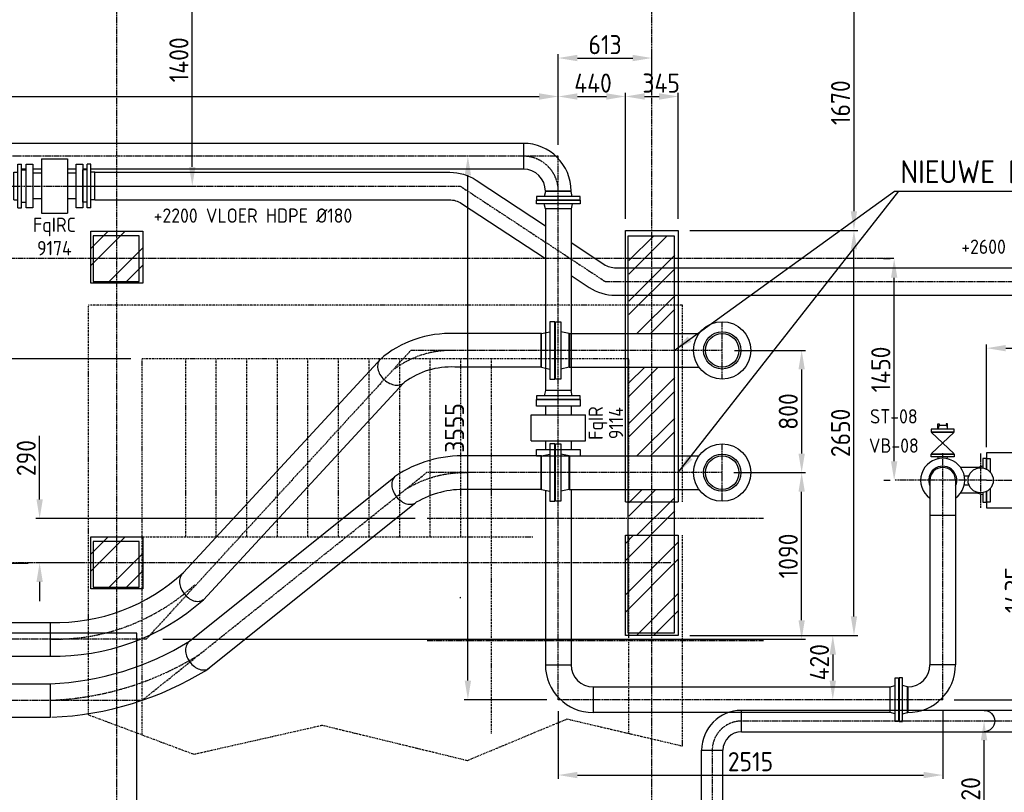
# Model space of a CAD drawing. Header units: metres. Extents: x -82085 to 58758, y -66901 to 95305.
# Tile 112 of 135: x 30156 to 36597, y 20565 to 25619. Entities that reach past the tile are written whole.
import ezdxf
from ezdxf.enums import TextEntityAlignment as Align

# ---------------------------------------------------------------- set-up
doc = ezdxf.new("R2010")
doc.units = ezdxf.units.M
doc.header["$MEASUREMENT"] = 0
doc.header["$PDSIZE"] = -1
doc.linetypes.add('BORDER2', pattern=[22.225, 6.35, -3.175, 6.35, -3.175, 0, -3.175])
doc.linetypes.add('CENTER-LN', pattern=[19, 10, -3, 3, -3])
doc.layers.get('0').update_dxf_attribs({"linetype": 'CONTINUOUS'})
doc.layers.get('DEFPOINTS').update_dxf_attribs({"linetype": 'CONTINUOUS'})
for name, color, linetype in [('3', 3, 'CONTINUOUS'), ('ARCERING', 10, 'CONTINUOUS'), ('CL', 1, 'CENTER-LN'), ('CONST', 7, 'CONTINUOUS'), ('DIM', 10, 'CONTINUOUS'), ('GEBOUW', 7, 'CONTINUOUS'), ('TEXT2', 7, 'CONTINUOUS')]:
    doc.layers.add(name, color=color, linetype=linetype)
doc.styles.add('ROMANS', font='iso.shx')
doc.styles.get("Standard").update_dxf_attribs({"font": 'iso.shx'})
doc.dimstyles.get("Standard").update_dxf_attribs({"dimtxt": 0.18, "dimasz": 0.18, "dimexe": 0.18, "dimexo": 0.0625, "dimgap": 0.09, "dimtad": 0, "dimtih": 1, "dimtoh": 1, "dimdec": 4, "dimzin": 0, "dimdsep": 46, "dimtxsty": 'Standard', "dimcen": 0.09, "dimadec": 0, "dimazin": 0, "dimtfac": 1, "dimtdec": 4, "dimtofl": 0, "dimtmove": 0, "dimatfit": 3, "dimfxl": 1, "dimtolj": 1, "dimtzin": 0, "dimarcsym": 0})

# ---------------------------------------------------------------- blocks, each defined once
blk = doc.blocks.new('*D151')
at = {"layer": 'DEFPOINTS', "color": 0, "transparency": 16777216}
for p in [(34751.7, 22655.7), (35271.4, 22655.7), (31017.9, 21565.7)]:
    blk.add_point(p, dxfattribs=at)
at = {"layer": 'DIM', "color": 0, "lineweight": -2, "transparency": 16777216}
for p, q in [((34826.7, 22655.7), (35296.4, 22655.7)), ((35271.4, 21690.7), (35271.4, 22530.7)), ((31092.9, 21565.7), (35296.4, 21565.7))]:
    blk.add_line(p, q, dxfattribs=at)
at = {"layer": 'DIM', "color": 0, "transparency": 16777216}
for points in [[(35250.6, 22530.7), (35292.2, 22530.7), (35271.4, 22655.7)], [(35250.6, 21690.7), (35292.2, 21690.7), (35271.4, 21565.7)]]:
    blk.add_solid(points, dxfattribs=at)
at = {"layer": 'DIM', "color": 0, "transparency": 16777216, "insert": (35183.9, 22110.7), "char_height": 125, "attachment_point": 5, "rotation": 90}
blk.add_mtext('\\A1;1090', dxfattribs=at)
blk = doc.blocks.new('*D138')
at = {"layer": 'DEFPOINTS', "color": 0, "transparency": 16777216}
for p in [(33679.2, 21170.7), (36194.2, 21170.7), (36194.2, 20677.8)]:
    blk.add_point(p, dxfattribs=at)
at = {"layer": 'DIM', "color": 0, "lineweight": -2, "transparency": 16777216}
for p, q in [((33679.2, 21095.7), (33679.2, 20652.8)), ((36194.2, 21095.7), (36194.2, 20652.8)), ((33804.2, 20677.8), (36069.2, 20677.8))]:
    blk.add_line(p, q, dxfattribs=at)
at = {"layer": 'DIM', "color": 0, "transparency": 16777216}
for points in [[(33804.2, 20698.6), (33804.2, 20656.9), (33679.2, 20677.8)], [(36069.2, 20698.6), (36069.2, 20656.9), (36194.2, 20677.8)]]:
    blk.add_solid(points, dxfattribs=at)
at = {"layer": 'DIM', "color": 0, "transparency": 16777216, "insert": (34936.7, 20765.3), "char_height": 125, "attachment_point": 5}
blk.add_mtext('\\A1;2515', dxfattribs=at)
blk = doc.blocks.new('*D137')
at = {"layer": 'DEFPOINTS', "color": 0, "transparency": 16777216}
for p in [(36525.2, 22605.7), (36751.1, 22605.7), (36194.2, 21170.7)]:
    blk.add_point(p, dxfattribs=at)
at = {"layer": 'DIM', "color": 0, "lineweight": -2, "transparency": 16777216}
for p, q in [((36600.2, 22605.7), (36776.1, 22605.7)), ((36751.1, 21295.7), (36751.1, 22480.7)), ((36269.2, 21170.7), (36776.1, 21170.7))]:
    blk.add_line(p, q, dxfattribs=at)
at = {"layer": 'DIM', "color": 0, "transparency": 16777216}
for points in [[(36730.2, 22480.7), (36771.9, 22480.7), (36751.1, 22605.7)], [(36730.2, 21295.7), (36771.9, 21295.7), (36751.1, 21170.7)]]:
    blk.add_solid(points, dxfattribs=at)
at = {"layer": 'DIM', "color": 0, "transparency": 16777216, "insert": (36663.6, 21888.2), "char_height": 125, "attachment_point": 5, "rotation": 90}
blk.add_mtext('\\A1;1435', dxfattribs=at)
blk = doc.blocks.new('*D131')
at = {"layer": 'DEFPOINTS', "color": 0, "transparency": 16777216}
for p in [(30022, 23400.7), (30956.7, 23400.7), (30286.1, 22062.4)]:
    blk.add_point(p, dxfattribs=at)
at = {"layer": 'DIM', "color": 0, "lineweight": -2, "transparency": 16777216}
for p, q in [((30881.7, 23400.7), (29997, 23400.7)), ((30022, 22187.4), (30022, 23275.7)), ((30211.1, 22062.4), (29997, 22062.4))]:
    blk.add_line(p, q, dxfattribs=at)
at = {"layer": 'DIM', "color": 0, "transparency": 16777216}
for points in [[(30001.2, 23275.7), (30042.9, 23275.7), (30022, 23400.7)], [(30001.2, 22187.4), (30042.9, 22187.4), (30022, 22062.4)]]:
    blk.add_solid(points, dxfattribs=at)
at = {"layer": 'DIM', "color": 0, "transparency": 16777216, "insert": (29934.5, 22731.5), "char_height": 125, "attachment_point": 5, "rotation": 90}
blk.add_mtext('\\A1;1338', dxfattribs=at)
blk = doc.blocks.new('*D130')
at = {"layer": 'DEFPOINTS', "color": 0, "transparency": 16777216}
for p in [(34756.5, 23455.7), (34751.7, 22655.7), (35271.4, 22655.7)]:
    blk.add_point(p, dxfattribs=at)
at = {"layer": 'DIM', "color": 0, "lineweight": -2, "transparency": 16777216}
for p, q in [((34831.5, 23455.7), (35296.4, 23455.7)), ((35271.4, 23330.7), (35271.4, 22780.7)), ((34826.7, 22655.7), (35296.4, 22655.7))]:
    blk.add_line(p, q, dxfattribs=at)
at = {"layer": 'DIM', "color": 0, "transparency": 16777216}
for points in [[(35250.6, 23330.7), (35292.2, 23330.7), (35271.4, 23455.7)], [(35250.6, 22780.7), (35292.2, 22780.7), (35271.4, 22655.7)]]:
    blk.add_solid(points, dxfattribs=at)
at = {"layer": 'DIM', "color": 0, "transparency": 16777216, "insert": (35183.9, 23055.7), "char_height": 125, "attachment_point": 5, "rotation": 90}
blk.add_mtext('\\A1;800', dxfattribs=at)
blk = doc.blocks.new('*D124')
at = {"layer": 'DEFPOINTS', "color": 0, "transparency": 16777216}
for p in [(30286.1, 22355.7), (32817.5, 22355.7), (30606.7, 22065.7)]:
    blk.add_point(p, dxfattribs=at)
at = {"layer": 'DIM', "color": 0, "lineweight": -2, "transparency": 16777216}
for p, q in [((30286.1, 22480.7), (30286.1, 22896.7)), ((32742.5, 22355.7), (30261.1, 22355.7)), ((30531.7, 22065.7), (30261.1, 22065.7)), ((30286.1, 21940.7), (30286.1, 21815.7))]:
    blk.add_line(p, q, dxfattribs=at)
at = {"layer": 'DIM', "color": 0, "transparency": 16777216}
for points in [[(30265.3, 22480.7), (30306.9, 22480.7), (30286.1, 22355.7)], [(30265.3, 21940.7), (30306.9, 21940.7), (30286.1, 22065.7)]]:
    blk.add_solid(points, dxfattribs=at)
at = {"layer": 'DIM', "color": 0, "transparency": 16777216, "insert": (30198.6, 22751.2), "char_height": 125, "attachment_point": 5, "rotation": 90}
blk.add_mtext('\\A1;290', dxfattribs=at)
blk = doc.blocks.new('*D111')
at = {"layer": 'DEFPOINTS', "color": 0, "transparency": 16777216}
for p in [(35876.6, 24055.7), (35882.2, 24055.7), (35883.2, 22605.7)]:
    blk.add_point(p, dxfattribs=at)
at = {"layer": 'DIM', "color": 0, "lineweight": -2, "transparency": 16777216}
for p, q in [((35807.2, 24055.7), (35851.6, 24055.7)), ((35876.6, 22730.7), (35876.6, 23930.7)), ((35808.2, 22605.7), (35851.6, 22605.7))]:
    blk.add_line(p, q, dxfattribs=at)
at = {"layer": 'DIM', "color": 0, "transparency": 16777216}
for points in [[(35855.8, 23930.7), (35897.4, 23930.7), (35876.6, 24055.7)], [(35855.8, 22730.7), (35897.4, 22730.7), (35876.6, 22605.7)]]:
    blk.add_solid(points, dxfattribs=at)
at = {"layer": 'DIM', "color": 0, "transparency": 16777216, "insert": (35789.1, 23330.7), "char_height": 125, "attachment_point": 5, "rotation": 90}
blk.add_mtext('\\A1;1450', dxfattribs=at)
blk = doc.blocks.new('*X1')
at = {"color": 0}
for p, q in [((40231.5, 69192.8, 3239), (40344.3, 69305.6, 3239)), ((40231.5, 69080.6, 3239), (40456.5, 69305.6, 3239)), ((40341, 68965.6, 3239), (40571.5, 69196.1, 3239)), ((40453.3, 68965.6, 3239), (40571.5, 69083.8, 3239))]:
    blk.add_line(p, q, dxfattribs=at)
blk = doc.blocks.new('*D86')
at = {"layer": 'DEFPOINTS', "color": 0, "transparency": 16777216}
for p in [(34416.7, 25910.7), (34464.2, 24240.7), (35613.6, 24240.7)]:
    blk.add_point(p, dxfattribs=at)
at = {"layer": 'DIM', "color": 0, "lineweight": -2, "transparency": 16777216}
for p, q in [((34491.7, 25910.7), (35638.6, 25910.7)), ((35613.6, 25785.7), (35613.6, 24365.7)), ((34539.2, 24240.7), (35638.6, 24240.7))]:
    blk.add_line(p, q, dxfattribs=at)
at = {"layer": 'DIM', "color": 0, "transparency": 16777216}
for points in [[(35592.7, 25785.7), (35634.4, 25785.7), (35613.6, 25910.7)], [(35592.7, 24365.7), (35634.4, 24365.7), (35613.6, 24240.7)]]:
    blk.add_solid(points, dxfattribs=at)
at = {"layer": 'DIM', "color": 0, "transparency": 16777216, "insert": (35526.1, 25075.7), "char_height": 125, "attachment_point": 5, "rotation": 90}
blk.add_mtext('\\A1;1670', dxfattribs=at)
blk = doc.blocks.new('*D85')
at = {"layer": 'DEFPOINTS', "color": 0, "transparency": 16777216}
for p in [(34464.2, 24240.7), (35613.6, 24240.7), (34464.2, 21590.7)]:
    blk.add_point(p, dxfattribs=at)
at = {"layer": 'DIM', "color": 0, "lineweight": -2, "transparency": 16777216}
for p, q in [((34539.2, 24240.7), (35638.6, 24240.7)), ((35613.6, 21715.7), (35613.6, 24115.7)), ((34539.2, 21590.7), (35638.6, 21590.7))]:
    blk.add_line(p, q, dxfattribs=at)
at = {"layer": 'DIM', "color": 0, "transparency": 16777216}
for points in [[(35592.7, 24115.7), (35634.4, 24115.7), (35613.6, 24240.7)], [(35592.7, 21715.7), (35634.4, 21715.7), (35613.6, 21590.7)]]:
    blk.add_solid(points, dxfattribs=at)
at = {"layer": 'DIM', "color": 0, "transparency": 16777216, "insert": (35526.1, 22915.7), "char_height": 125, "attachment_point": 5, "rotation": 90}
blk.add_mtext('\\A1;2650', dxfattribs=at)
blk = doc.blocks.new('*D84')
at = {"layer": 'DEFPOINTS', "color": 0, "transparency": 16777216}
for p in [(34291.7, 25367.8), (34291.7, 25203.8), (33679.2, 24725.7)]:
    blk.add_point(p, dxfattribs=at)
at = {"layer": 'DIM', "color": 0, "lineweight": -2, "transparency": 16777216}
for p, q in [((33679.2, 24800.7), (33679.2, 25392.8)), ((34291.7, 25278.8), (34291.7, 25392.8)), ((33804.2, 25367.8), (34166.7, 25367.8))]:
    blk.add_line(p, q, dxfattribs=at)
at = {"layer": 'DIM', "color": 0, "transparency": 16777216}
for points in [[(33804.2, 25388.7), (33804.2, 25347), (33679.2, 25367.8)], [(34166.7, 25388.7), (34166.7, 25347), (34291.7, 25367.8)]]:
    blk.add_solid(points, dxfattribs=at)
at = {"layer": 'DIM', "color": 0, "transparency": 16777216, "insert": (33985.4, 25455.3), "char_height": 125, "attachment_point": 5}
blk.add_mtext('\\A1;613', dxfattribs=at)
blk = doc.blocks.new('*D83')
at = {"layer": 'DEFPOINTS', "color": 0, "transparency": 16777216}
for p in [(34119.2, 25116.2), (33679.2, 24725.7), (34119.2, 24240.7)]:
    blk.add_point(p, dxfattribs=at)
at = {"layer": 'DIM', "color": 0, "lineweight": -2, "transparency": 16777216}
for p, q in [((33679.2, 24800.7), (33679.2, 25141.2)), ((34119.2, 24315.7), (34119.2, 25141.2)), ((33804.2, 25116.2), (33994.2, 25116.2))]:
    blk.add_line(p, q, dxfattribs=at)
at = {"layer": 'DIM', "color": 0, "transparency": 16777216}
for points in [[(33804.2, 25137.1), (33804.2, 25095.4), (33679.2, 25116.2)], [(33994.2, 25137.1), (33994.2, 25095.4), (34119.2, 25116.2)]]:
    blk.add_solid(points, dxfattribs=at)
at = {"layer": 'DIM', "color": 0, "transparency": 16777216, "insert": (33906.5, 25203.7), "char_height": 125, "attachment_point": 5}
blk.add_mtext('\\A1;440', dxfattribs=at)
blk = doc.blocks.new('*D82')
at = {"layer": 'DEFPOINTS', "color": 0, "transparency": 16777216}
for p in [(34464.2, 25116.2), (34119.2, 24240.7), (34464.2, 24240.7)]:
    blk.add_point(p, dxfattribs=at)
at = {"layer": 'DIM', "color": 0, "lineweight": -2, "transparency": 16777216}
for p, q in [((34119.2, 24315.7), (34119.2, 25141.2)), ((34464.2, 24315.7), (34464.2, 25141.2)), ((34244.2, 25116.2), (34339.2, 25116.2))]:
    blk.add_line(p, q, dxfattribs=at)
at = {"layer": 'DIM', "color": 0, "transparency": 16777216}
for points in [[(34244.2, 25137.1), (34244.2, 25095.4), (34119.2, 25116.2)], [(34339.2, 25137.1), (34339.2, 25095.4), (34464.2, 25116.2)]]:
    blk.add_solid(points, dxfattribs=at)
at = {"layer": 'DIM', "color": 0, "transparency": 16777216, "insert": (34352.3, 25203.7), "char_height": 125, "attachment_point": 5}
blk.add_mtext('\\A1;345', dxfattribs=at)
blk = doc.blocks.new('*D79')
at = {"layer": 'DEFPOINTS', "color": 0, "transparency": 16777216}
for p in [(34464.2, 21590.7), (35475.2, 21170.7), (35613.6, 21170.7)]:
    blk.add_point(p, dxfattribs=at)
at = {"layer": 'DIM', "color": 0, "lineweight": -2, "transparency": 16777216}
for p, q in [((34539.2, 21590.7), (35500.2, 21590.7)), ((35475.2, 21465.7), (35475.2, 21295.7)), ((35538.6, 21170.7), (35450.2, 21170.7))]:
    blk.add_line(p, q, dxfattribs=at)
at = {"layer": 'DIM', "color": 0, "transparency": 16777216}
for points in [[(35454.4, 21465.7), (35496.1, 21465.7), (35475.2, 21590.7)], [(35454.4, 21295.7), (35496.1, 21295.7), (35475.2, 21170.7)]]:
    blk.add_solid(points, dxfattribs=at)
at = {"layer": 'DIM', "color": 0, "transparency": 16777216, "insert": (35387.7, 21415.7), "char_height": 125, "attachment_point": 5, "rotation": 90}
blk.add_mtext('\\A1;420', dxfattribs=at)
blk = doc.blocks.new('*D30')
at = {"layer": 'DEFPOINTS', "color": 0, "transparency": 16777216}
for p in [(33087.8, 24725.7), (33087.8, 24725.7), (33679.2, 21170.7)]:
    blk.add_point(p, dxfattribs=at)
at = {"layer": 'DIM', "color": 0, "lineweight": -2, "transparency": 16777216}
for p, q in [((33162.8, 24725.7), (33112.8, 24725.7)), ((33087.8, 21295.7), (33087.8, 24600.7)), ((33604.2, 21170.7), (33062.8, 21170.7))]:
    blk.add_line(p, q, dxfattribs=at)
at = {"layer": 'DIM', "color": 0, "transparency": 16777216}
for points in [[(33066.9, 24600.7), (33108.6, 24600.7), (33087.8, 24725.7)], [(33066.9, 21295.7), (33108.6, 21295.7), (33087.8, 21170.7)]]:
    blk.add_solid(points, dxfattribs=at)
at = {"layer": 'DIM', "color": 0, "transparency": 16777216, "insert": (33000.3, 22948.2), "char_height": 125, "attachment_point": 5, "rotation": 90}
blk.add_mtext('\\A1;3555', dxfattribs=at)
blk = doc.blocks.new('*D29')
at = {"layer": 'DEFPOINTS', "color": 0, "transparency": 16777216}
for p in [(33679.2, 25116.2), (33679.2, 24991.2), (25996.7, 24725.7)]:
    blk.add_point(p, dxfattribs=at)
at = {"layer": 'DIM', "color": 0, "lineweight": -2, "transparency": 16777216}
for p, q in [((25996.7, 24800.7), (25996.7, 25141.2)), ((33679.2, 25066.2), (33679.2, 25141.2)), ((26121.7, 25116.2), (33554.2, 25116.2))]:
    blk.add_line(p, q, dxfattribs=at)
at = {"layer": 'DIM', "color": 0, "transparency": 16777216}
for points in [[(26121.7, 25137.1), (26121.7, 25095.4), (25996.7, 25116.2)], [(33554.2, 25137.1), (33554.2, 25095.4), (33679.2, 25116.2)]]:
    blk.add_solid(points, dxfattribs=at)
at = {"layer": 'DIM', "color": 0, "transparency": 16777216, "insert": (29837.9, 25203.7), "char_height": 125, "attachment_point": 5}
blk.add_mtext('\\A1;7683', dxfattribs=at)
blk = doc.blocks.new('*D26')
at = {"layer": 'DEFPOINTS', "color": 0, "transparency": 16777216}
for p in [(37951.7, 23470), (36481.7, 22748.2), (37951.7, 22785.7)]:
    blk.add_point(p, dxfattribs=at)
at = {"layer": 'DIM', "color": 0, "lineweight": -2, "transparency": 16777216}
for p, q in [((36481.7, 22823.2), (36481.7, 23495)), ((36606.7, 23470), (37826.7, 23470)), ((37951.7, 22860.7), (37951.7, 23495))]:
    blk.add_line(p, q, dxfattribs=at)
at = {"layer": 'DIM', "color": 0, "transparency": 16777216}
for points in [[(36606.7, 23490.9), (36606.7, 23449.2), (36481.7, 23470)], [(37826.7, 23490.9), (37826.7, 23449.2), (37951.7, 23470)]]:
    blk.add_solid(points, dxfattribs=at)
at = {"layer": 'DIM', "color": 0, "transparency": 16777216, "insert": (37216.7, 23557.5), "char_height": 125, "attachment_point": 5}
blk.add_mtext('\\A1;1470', dxfattribs=at)
blk = doc.blocks.new('*X16')
at = {"color": 0}
for p, q in [((34119.2, 35129.5), (34172.1, 35182.4)), ((34119.2, 35017.2), (34284.4, 35182.4)), ((34119.2, 34792.7), (34464.2, 35137.7)), ((34119.2, 34680.4), (34464.2, 35025.4)), ((34190.2, 34527), (34464.2, 34800.9)), ((34302.5, 34527), (34464.2, 34688.7))]:
    blk.add_line(p, q, dxfattribs=at)
blk = doc.blocks.new('Gebouw')
at = {"linetype": 'ByBlock', "lineweight": -2}
for points in [[(-10975, 10275), (-11275, 10275), (-11275, 9975), (-10975, 9975)], [(-7775, 10275), (-7475, 10275), (-7475, 7675), (-7775, 7675)], [(-10975, 8275), (-11275, 8275), (-11275, 7975), (-10975, 7975)]]:
    blk.add_lwpolyline(points, close=True, dxfattribs=at)
blk = doc.blocks.new('*D282')
at = {"layer": 'DEFPOINTS', "color": 0, "transparency": 16777216}
for p in [(30368.1, 25930.7), (31284.8, 25930.7), (30368.1, 24530.7)]:
    blk.add_point(p, dxfattribs=at)
at = {"layer": 'DIM', "color": 0, "lineweight": -2, "transparency": 16777216}
for p, q in [((30443.1, 25930.7), (31309.8, 25930.7)), ((31284.8, 24655.7), (31284.8, 25805.7)), ((30443.1, 24530.7), (31309.8, 24530.7))]:
    blk.add_line(p, q, dxfattribs=at)
at = {"layer": 'DIM', "color": 0, "transparency": 16777216}
for points in [[(31263.9, 25805.7), (31305.6, 25805.7), (31284.8, 25930.7)], [(31263.9, 24655.7), (31305.6, 24655.7), (31284.8, 24530.7)]]:
    blk.add_solid(points, dxfattribs=at)
at = {"layer": 'DIM', "color": 0, "transparency": 16777216, "insert": (31197.3, 25356.1), "char_height": 125, "attachment_point": 5, "rotation": 90}
blk.add_mtext('\\A1;1400', dxfattribs=at)
blk = doc.blocks.new('*U283')
for p, q in [((-190.5, 260.35), (-190.5, 120.65)), ((-69.85, 0), (69.85, 0))]:
    blk.add_line(p, q)
for radius, start, end in [(260.35, 0, 90), (120.65, 360, 450)]:
    blk.add_arc((-190.5, 0), radius, start, end)
blk = doc.blocks.new('*D290')
at = {"layer": 'DEFPOINTS', "color": 0, "transparency": 16777216}
for p in [(36464.8, 21030.7), (36464.8, 21030.7), (36464.8, 20010.7)]:
    blk.add_point(p, dxfattribs=at)
at = {"layer": 'DIM', "color": 0, "lineweight": -2, "transparency": 16777216}
for p, q in [((36539.8, 21030.7), (36489.8, 21030.7)), ((36464.8, 20135.7), (36464.8, 20905.7)), ((36539.8, 20010.7), (36489.8, 20010.7))]:
    blk.add_line(p, q, dxfattribs=at)
at = {"layer": 'DIM', "color": 0, "transparency": 16777216}
for points in [[(36443.9, 20905.7), (36485.6, 20905.7), (36464.8, 21030.7)], [(36443.9, 20135.7), (36485.6, 20135.7), (36464.8, 20010.7)]]:
    blk.add_solid(points, dxfattribs=at)
at = {"layer": 'DIM', "color": 0, "transparency": 16777216, "insert": (36377.3, 20520.7), "char_height": 125, "attachment_point": 5, "rotation": 90}
blk.add_mtext('\\A1;1020', dxfattribs=at)
blk = doc.blocks.new('PE100_VB_SDR_11_D_180')
at = {"color": 0, "linetype": 'ByBlock'}
for p, q in [((26, 142.5), (50, 142.5)), ((26, -142.5), (26, 142.5)), ((50, -142.5), (50, 142.5)), ((0, 90), (26, 90)), ((0, -90), (0, 90)), ((50, 105.5), (80, 105.5)), ((80, -105.5), (80, 105.5)), ((0, -90), (26, -90)), ((50, -105.5), (80, -105.5)), ((26, -142.5), (50, -142.5))]:
    blk.add_line(p, q, dxfattribs=at)
blk = doc.blocks.new('*U350')
blk.add_blockref('PE100_VB_SDR_11_D_180', (0, 0))

msp = doc.modelspace()

# ---------------------------------------------------------------- hatches: boundary and pattern name
at = {"layer": 'ARCERING'}
h = msp.add_hatch(dxfattribs=at)
h.set_pattern_fill('ANSI32', color=256, scale=500)
h.set_pattern_definition([(45, (40355.45, 1619.1), (-132.5825, 132.5825), []), (45, (40443.84, 1619.1), (-132.5825, 132.5825), [])])
h.paths.add_polyline_path([(34441.68061, 24205.66445), (34141.68031, 24205.66445), (34141.68007, 23565.21579), (34441.68036, 23565.21579)])
h = msp.add_hatch(dxfattribs=at)
h.set_pattern_fill('ANSI32', color=256, scale=500)
h.set_pattern_definition([(45, (40355.45, 819.1), (-132.5825, 132.5825), []), (45, (40443.84, 819.1), (-132.5825, 132.5825), [])])
h.paths.add_polyline_path([(34441.68061, 23346.11595), (34141.68031, 23346.11595), (34141.68007, 22765.21579), (34441.68036, 22765.21579)])
h = msp.add_hatch(dxfattribs=at)
h.set_pattern_fill('ANSI32', color=256, scale=500)
h.set_pattern_definition([(45, (40355.45, 300), (-132.5825, 132.5825), []), (45, (40443.84, 300), (-132.5825, 132.5825), [])])
h.paths.add_polyline_path([(34441.68073, 22546.11595), (34141.68043, 22546.11595), (34141.68019, 22246.11595), (34441.68048, 22246.11595)])

# ---------------------------------------------------------------- linework, layer by layer
for p, q in [((30297.68034, 24708.66381), (30297.68034, 24352.66381)), ((30297.68034, 24708.66381), (30467.68034, 24708.66381)), ((30467.68034, 24708.66381), (30467.68034, 24352.66381)), ((30297.68034, 24614.81381), (30240.68034, 24614.81381)), ((30524.68034, 24614.81381), (30467.68034, 24614.81381)), ((30297.68034, 24446.51381), (30240.68034, 24446.51381)), ((30524.68034, 24446.51381), (30467.68034, 24446.51381)), ((30297.68034, 24352.66381), (30467.68034, 24352.66381)), ((33595.03034, 23091.16595), (33595.03034, 23034.16595)), ((33763.33034, 23091.16595), (33763.33034, 23034.16595)), ((33501.18034, 23034.16595), (33857.18034, 23034.16595)), ((33501.18034, 22864.16595), (33501.18034, 23034.16595)), ((33857.18034, 22864.16595), (33857.18034, 23034.16595)), ((36162.18034, 22939.66595), (36162.18034, 22975.91068)), ((36162.18034, 22975.91068), (36170.51494, 22975.91068)), ((36170.51494, 22975.91068), (36170.03034, 22966.66595)), ((36217.84574, 22975.91068), (36218.33034, 22966.66595)), ((36226.18034, 22975.91068), (36217.84574, 22975.91068)), ((36226.18034, 22939.66595), (36226.18034, 22975.91068)), ((36119.18034, 22919.66595), (36269.18034, 22919.66595)), ((36119.18034, 22919.66595), (36269.18034, 22779.66595)), ((36269.18034, 22919.66595), (36119.18034, 22779.66595)), ((33501.18034, 22864.16595), (33857.18034, 22864.16595)), ((33595.03034, 22864.16595), (33595.03034, 22807.16595)), ((33763.33034, 22864.16595), (33763.33034, 22807.16595)), ((36119.18034, 22779.66595), (36269.18034, 22779.66595)), ((34119.18034, 22465.21595), (34464.18034, 22465.21595)), ((34119.18034, 22246.11595), (34464.18034, 22246.11595))]:
    msp.add_line(p, q)
for points in [[(30197.68034, 24673.16381), (30240.68034, 24673.16381), (30240.68034, 24388.16381), (30197.68034, 24388.16381)], [(30524.68034, 24673.16381), (30567.68034, 24673.16381), (30567.68034, 24388.16381), (30524.68034, 24388.16381)], [(33536.68034, 23091.16595), (33536.68034, 23134.16595), (33821.68034, 23134.16595), (33821.68034, 23091.16595)], [(33536.68034, 22764.16595), (33536.68034, 22807.16595), (33821.68034, 22807.16595), (33821.68034, 22764.16595)]]:
    msp.add_lwpolyline(points, close=True)
at = {"layer": '3'}
for p, q in [((33450.68034, 24809.81595), (26225.18034, 24809.81595)), ((33450.68034, 24809.81595), (33450.68034, 24641.51595)), ((30197.68034, 24641.51595), (30167.68034, 24641.51595)), ((30297.68034, 24641.51595), (30240.68034, 24641.51595)), ((30524.68034, 24641.51595), (30467.68034, 24641.51595)), ((30597.68034, 24641.51595), (30567.68034, 24641.51595)), ((33450.68034, 24641.51595), (30621.68034, 24641.51595)), ((33763.33034, 24497.16595), (33595.03034, 24497.16595)), ((33595.03034, 24382.16595), (33595.03034, 23192.16595)), ((33763.33034, 24382.16595), (33763.33034, 23192.16595)), ((33569.68034, 23565.21595), (33623.68034, 23577.66595)), ((33749.68034, 23565.21595), (33695.68034, 23577.66595)), ((33569.68034, 23565.21595), (33002.6622, 23565.21595)), ((33567.68034, 23346.11595), (33567.68034, 23565.21595)), ((33569.68034, 23346.11595), (33569.68034, 23565.21595)), ((33749.68034, 23346.11595), (33749.68034, 23565.21595)), ((33749.68034, 23565.21595), (34599.51251, 23565.21595)), ((33751.68034, 23565.21595), (33751.68034, 23346.11595)), ((31227.74879, 22002.27398), (32522.14072, 23404.26755)), ((33569.68034, 23346.11595), (33002.6622, 23346.11595)), ((33569.68034, 23346.11595), (33623.68034, 23333.66595)), ((33749.68034, 23346.11595), (33695.68034, 23333.66595)), ((33749.68034, 23346.11595), (34599.51251, 23346.11595)), ((31357.22477, 21823.94568), (32663.99945, 23239.35136)), ((36170.03034, 22966.66595), (36162.18034, 22939.66595)), ((36170.03034, 22966.66595), (36218.33034, 22966.66595)), ((36218.33034, 22966.66595), (36226.18034, 22939.66595)), ((33569.68034, 22765.21595), (33026.87936, 22765.21595)), ((33567.68034, 22546.11595), (33567.68034, 22765.21595)), ((33569.68034, 22765.21595), (33623.68034, 22777.66595)), ((33569.68034, 22546.11595), (33569.68034, 22765.21595)), ((33749.68034, 22765.21595), (33695.68034, 22777.66595)), ((33749.68034, 22546.11595), (33749.68034, 22765.21595)), ((33749.68034, 22765.21595), (34599.51251, 22765.21595)), ((33751.68034, 22765.21595), (33751.68034, 22546.11595)), ((36165.98327, 22747.07025), (36162.18034, 22759.66595)), ((36222.3774, 22747.07025), (36226.18034, 22759.66595)), ((36424.68034, 22689.81595), (36311.26589, 22689.81595)), ((31266.91525, 21553.3263), (32604.28441, 22623.44884)), ((36335.18114, 22635.81595), (36366.68078, 22635.81595)), ((33569.68034, 22546.11595), (33048.09392, 22546.11595)), ((33569.68034, 22546.11595), (33623.68034, 22533.66595)), ((33749.68034, 22546.11595), (33695.68034, 22533.66595)), ((33749.68034, 22546.11595), (34599.51251, 22546.11595)), ((33763.33034, 22546.11595), (33763.33034, 21399.16595)), ((36110.03034, 22605.66595), (36110.03034, 22377.16595)), ((36278.33034, 22605.66595), (36278.33034, 22377.16595)), ((36335.18114, 22575.51595), (36366.68078, 22575.51595)), ((33595.03034, 22540.27136), (33595.03034, 21399.16595)), ((36424.68034, 22521.51595), (36311.26589, 22521.51595)), ((31372.52007, 21361.06214), (32739.17835, 22454.62094)), ((36110.03034, 22377.16595), (36278.33034, 22377.16595)), ((36110.03034, 22377.16595), (36110.03034, 21399.16595)), ((36278.33034, 22377.16595), (36278.33034, 21399.16595)), ((30017.68034, 21675.21595), (30357.37249, 21675.21595)), ((30357.37249, 21455.73599), (30357.37249, 21675.21595)), ((30017.68034, 21456.11595), (30387.7768, 21455.70198)), ((33595.03034, 21399.16595), (33763.33034, 21399.16595)), ((36278.33034, 21399.16595), (36110.03034, 21399.16595)), ((30017.68034, 21275.21595), (30357.37249, 21275.21595)), ((30357.37249, 21055.73599), (30357.37249, 21275.21595)), ((33907.68034, 21254.81595), (33907.68034, 21086.51595)), ((33907.68034, 21254.81595), (35850.68034, 21254.81595)), ((35965.68034, 21254.81595), (35965.68034, 21086.51595)), ((35850.68034, 21086.51595), (33907.68034, 21086.51595)), ((36654.75882, 21100.51374), (34877.18031, 21100.51374)), ((30017.68034, 21056.11595), (30357.37249, 21056.11595)), ((34877.18031, 20960.81374), (36654.75882, 20960.81374)), ((34616.83031, 15771.16595), (34616.83031, 20840.16374)), ((34756.53031, 15771.16595), (34756.53031, 20840.16374))]:
    msp.add_line(p, q, dxfattribs=at)
for points in [[(30575.74951, 24614.81381, 0.1332561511), (30575.74951, 24614.81381, 0.1332561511)], [(30647.68034, 24620.66381), (32969.90271, 24620.66381, -0.146511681), (33141.93307, 24569.1491), (33595.03034, 24271.05782)], [(33763.33034, 24160.33377), (33977.60699, 24019.36183, 0.146511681), (34056.75195, 23995.66177), (38324.3107, 23995.66177, -0.1989123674), (38545.63513, 23903.98619), (39361.78089, 23087.84042, 0.1989123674), (39463.60427, 23045.6638), (39569.75232, 23045.6638, 0.1989123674), (39671.5757, 23087.84042), (41118.04073, 24534.30545)], [(30647.68034, 24440.66381), (32966.60875, 24440.66381, -0.146511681), (33045.75371, 24416.96375), (33595.03034, 24055.59637)], [(33763.33034, 23944.87232), (33881.42763, 23867.17648, 0.146511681), (34053.45799, 23815.66177), (38319.75435, 23815.66177, -0.1989123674), (38421.57773, 23773.48514), (39237.7235, 22957.33938, 0.1989123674), (39459.04792, 22865.6638), (39574.30867, 22865.6638, 0.1989123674), (39795.63309, 22957.33938), (41245.31995, 24407.02623)], [(32512.93734, 23396.51035, 0.1318239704), (32499.1907, 23370.32183, 0.1066329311), (32498.87166, 23333.97461, 0.0834833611), (32512.61249, 23298.57554, 0.0722343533), (32540.19584, 23264.53982, 0.0722343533), (32576.32131, 23239.75631, 0.0834833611), (32612.70275, 23228.87995, 0.1066329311), (32648.90896, 23232.0943, 0.1318239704), (32673.91881, 23247.88406, 0.1318239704)], [(32613.46269, 22632.69419, 0.1318239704), (32595.94168, 22608.86515, 0.1066329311), (32590.17171, 22572.97742, 0.0834833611), (32598.44468, 22535.91717, 0.0722343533), (32620.60801, 22498.12751, 0.0722343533), (32652.60518, 22468.20339, 0.0834833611), (32686.94244, 22451.99052, 0.1066329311), (32723.22101, 22449.73509, 0.1318239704), (32750.31717, 22461.59287, 0.1318239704)], [(31227.74879, 22002.27398, 0.1318239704), (31209.13566, 21979.28789, 0.1066329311), (31201.69849, 21943.70826, 0.0834833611), (31208.23431, 21906.30254, 0.0722343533), (31228.61137, 21867.5205, 0.0722343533), (31259.17835, 21836.13687, 0.0834833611), (31292.72223, 21818.34046, 0.1066329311), (31328.85617, 21814.39579, 0.1318239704), (31356.47579, 21824.97715, 0.1318239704)], [(31266.91525, 21553.3263, 0.1318239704), (31248.30212, 21530.34021, 0.1066329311), (31240.86495, 21494.76057, 0.0834833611), (31247.40077, 21457.35486, 0.0722343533), (31267.77783, 21418.57281, 0.0722343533), (31298.34481, 21387.18919, 0.0834833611), (31331.88869, 21369.39278, 0.1066329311), (31368.02263, 21365.44811, 0.1318239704), (31395.64226, 21376.02947, 0.1318239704)]]:
    msp.add_lwpolyline(points, format="xyb", dxfattribs=at)
for points in [[(33771.18034, 24462.16595), (33763.33034, 24495.16595), (33595.03034, 24495.16595), (33587.18034, 24462.16595)], [(33771.18034, 24415.16595), (33763.33034, 24382.16595), (33595.03034, 24382.16595), (33587.18034, 24415.16595)], [(33771.18034, 23159.16595), (33763.33034, 23192.16595), (33595.03034, 23192.16595), (33587.18034, 23159.16595)], [(36479.68034, 22679.40388), (36479.68034, 22748.16595), (36457.68034, 22748.16595), (36457.68034, 22686.79093)], [(36457.68034, 22697.66595), (36424.68034, 22689.81595), (36424.68034, 22686.17827)], [(36424.68034, 22525.15363), (36424.68034, 22521.51595), (36457.68034, 22513.66595)], [(36457.68034, 22524.54096), (36457.68034, 22463.16595), (36479.68034, 22463.16595)], [(36479.68034, 22463.16595), (36479.68034, 22531.92801)], [(35883.68034, 21078.66595), (35850.68034, 21086.51595), (35850.68034, 21254.81595), (35883.68034, 21262.66595)], [(35930.68034, 21078.66595), (35963.68034, 21086.51595), (35963.68034, 21254.81595), (35930.68034, 21262.66595)]]:
    msp.add_lwpolyline(points, dxfattribs=at)
for points in [[(33536.68034, 24440.16595), (33821.68034, 24440.16595), (33821.68034, 24462.16595), (33536.68034, 24462.16595)], [(33536.68034, 24437.16595), (33821.68034, 24437.16595), (33821.68034, 24415.16595), (33536.68034, 24415.16595)], [(33657.68034, 23268.16595), (33657.68034, 23643.16595), (33623.68034, 23643.16595), (33623.68034, 23268.16595)], [(33661.68034, 23268.16595), (33661.68034, 23643.16595), (33695.68034, 23643.16595), (33695.68034, 23268.16595)], [(33536.68034, 23137.16595), (33821.68034, 23137.16595), (33821.68034, 23159.16595), (33536.68034, 23159.16595)], [(36119.18034, 22939.66595), (36119.18034, 22923.66595), (36269.18034, 22923.66595), (36269.18034, 22939.66595)], [(33657.68034, 22468.16595), (33657.68034, 22843.16595), (33623.68034, 22843.16595), (33623.68034, 22468.16595)], [(33661.68034, 22468.16595), (33661.68034, 22843.16595), (33695.68034, 22843.16595), (33695.68034, 22468.16595)], [(36269.18034, 22775.66595), (36269.18034, 22759.66595), (36119.18034, 22759.66595), (36119.18034, 22775.66595)], [(26921.68034, 20005.66595), (30921.68034, 20005.66595), (30921.68034, 21605.66595), (26921.68034, 21605.66595)], [(35905.68034, 21313.16595), (35905.68034, 21028.16595), (35883.68034, 21028.16595), (35883.68034, 21313.16595)], [(35908.68034, 21313.16595), (35908.68034, 21028.16595), (35930.68034, 21028.16595), (35930.68034, 21313.16595)]]:
    msp.add_lwpolyline(points, close=True, dxfattribs=at)
for centre, radius in [((34751.68034, 23455.66595), 187.5), ((34751.68034, 23455.66595), 122), ((34751.68034, 23455.66595), 109.55), ((34751.68034, 22655.66595), 187.5), ((34751.68034, 22655.66595), 122), ((34751.68034, 22655.66595), 109.55), ((36442.68078, 22605.66595), 82.5)]:
    msp.add_circle(centre, radius, dxfattribs=at)
for centre, radius, start, end in [((33450.68034, 24497.16595), 312.65, 0, 90), ((33450.68034, 24497.16595), 144.35, 0, 90), ((32970.76049, 22862.67287), 703.26702, 87.40004785, 130.616645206), ((32975.07855, 22839.22437), 507.64154, 86.88519363, 126.388175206), ((33052.96996, 21972.71238), 792.93292, 88.114404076, 123.661172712), ((36194.18034, 22605.66595), 144.18825, 305.704999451, 234.295000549), ((36194.18034, 22605.66595), 92, 336.15946075, 203.84053925), ((36194.18034, 22605.66595), 84.15, 0, 180), ((33063.57724, 21924.76917), 621.53967, 88.572543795, 120.265427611), ((30389.40533, 22911.63352), 1236.83246, 268.515925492, 312.673126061), ((30389.40533, 22911.63352), 1455.93246, 268.515925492, 311.662534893), ((30282.60293, 23146.1021), 1872.37963, 272.288595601, 301.715463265), ((33907.68034, 21399.16595), 312.65, 180, 270), ((33907.68034, 21399.16595), 144.35, 180, 270), ((35965.68034, 21399.16595), 312.65, 270, 0), ((35965.68034, 21399.16595), 144.35, 270, 0), ((30282.60293, 23146.1021), 2091.47963, 272.288595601, 301.715463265)]:
    msp.add_arc(centre, radius, start, end, dxfattribs=at)
at = {"layer": '3', "extrusion": (0, 0, -1)}
msp.add_arc((-36464.75882, 21030.66374), 69.85, 90, 270, dxfattribs=at)
at = {"layer": 'CL'}
for p, q in [((33679.18034, 21170.66595), (33679.18034, 24725.66595)), ((36194.18034, 21170.66595), (36194.18034, 22785.66595)), ((36442.68078, 22425.66595), (36442.68078, 22785.66595)), ((36481.68034, 22605.66595), (41231.68034, 22605.66595))]:
    msp.add_line(p, q, dxfattribs=at)
at = {"layer": 'CONST', "color": 6}
for points in [[(36480.68034, 22532.96599), (36480.68034, 22425.66595), (38379.68034, 22425.66595), (38379.68034, 22785.66595), (36480.68034, 22785.66595)], [(36481.68034, 22785.66595), (36481.68034, 22678.36591)], [(36481.68034, 22678.36591), (36481.68034, 22748.16595), (36503.68034, 22748.16595), (36503.68034, 22661.21146)], [(36503.68034, 22550.12043), (36503.68034, 22463.16595), (36481.68034, 22463.16595)], [(36481.68034, 22463.16595), (36481.68034, 22532.96599)]]:
    msp.add_lwpolyline(points, dxfattribs=at)
at = {"layer": 'GEBOUW'}
for points in [[(30621.68034, 23895.66713), (30621.68034, 24235.66713), (30961.68034, 24235.66713), (30961.68034, 23895.66713)], [(30621.68034, 21895.66595), (30621.68034, 22235.66595), (30961.68034, 22235.66595), (30961.68034, 21895.66595)]]:
    msp.add_lwpolyline(points, close=True, dxfattribs=at)
for points in [[(34119.18034, 22465.21595), (34119.18034, 24240.66595), (34464.18034, 24240.66595), (34464.18034, 22465.21595)], [(34119.18034, 21590.66595), (34119.18034, 22246.11595)], [(34464.18034, 22246.11595), (34464.18034, 21590.66595), (34119.18034, 21590.66595)]]:
    msp.add_lwpolyline(points, dxfattribs=at)
at = {"layer": 'TEXT2', "color": 1, "linetype": 'CENTER-LN'}
for p, q in [((34291.68034, 13651.98968), (34291.68034, 34783.37441)), ((30791.68034, 13651.98968), (30791.68034, 27283.37441)), ((33679.18034, 24725.66595), (25996.68034, 24725.66595)), ((35875.59754, 24055.66595), (-2708.31966, 24055.66595)), ((34751.68034, 23268.16595), (34751.68034, 23643.16595)), ((30982.63908, 21565.48359), (32715.40475, 23455.66595)), ((34751.68034, 23455.66595), (32715.40475, 23455.66595)), ((34751.68034, 22468.16595), (34751.68034, 22843.16595)), ((30955.38469, 21165.66595), (32817.48925, 22655.66595)), ((34751.68034, 22655.66595), (32817.48925, 22655.66595)), ((36479.68034, 22605.66595), (35883.16608, 22605.66595)), ((35021.41455, 22355.66595), (32817.48925, 22355.66595)), ((34416.68034, 22065.66595), (-2708.31966, 22065.66595)), ((30982.80626, 21565.66595), (26080.83034, 21565.66595)), ((35021.41455, 21555.66595), (32817.48925, 21555.66595)), ((30955.38469, 21165.66595), (26080.83034, 21165.66595)), ((36194.18034, 21170.66595), (33679.18034, 21170.66595)), ((39159.75882, 21030.66374), (34877.18031, 21030.66374)), ((34686.68031, 20840.16374), (34686.68031, 15771.16572))]:
    msp.add_line(p, q, dxfattribs=at)
at = {"layer": 'TEXT2', "color": 1, "linetype": 'BORDER2'}
for p, q in [((34491.68034, 23750.66595), (30606.68034, 23750.66595)), ((30606.68034, 21071.71687), (30606.68034, 23750.66595)), ((34491.68034, 22465.21595), (34491.68034, 23750.66595)), ((34141.68034, 23400.66595), (30956.68034, 23400.66595)), ((30956.68034, 20940.56075), (30956.68034, 23400.66595)), ((31241.68034, 22235.66595), (31241.68034, 23400.66595)), ((31441.68034, 22235.66595), (31441.68034, 23400.66595)), ((31641.68034, 22235.66595), (31641.68034, 23400.66595)), ((31841.68034, 22235.66595), (31841.68034, 23400.66595)), ((32041.68034, 22235.66595), (32041.68034, 23400.66595)), ((32241.68034, 22235.66595), (32241.68034, 23400.66595)), ((32441.68034, 22235.66595), (32441.68034, 23400.66595)), ((32641.68034, 22235.66595), (32641.68034, 23400.66595)), ((32841.68034, 22235.66595), (32841.68034, 23400.66595)), ((33041.68034, 22235.66595), (33041.68034, 23400.66595)), ((33241.68034, 22235.66595), (33241.68034, 23400.66595)), ((34141.68034, 22465.21595), (34141.68034, 23400.66595)), ((30961.68034, 22235.66595), (33512.41881, 22235.66595)), ((33241.68034, 20949.96577), (33241.68034, 22246.11595)), ((34141.68034, 20949.96577), (34141.68034, 22246.11595)), ((34491.68034, 20868.26775), (34491.68034, 22246.11595)), ((33039.68034, 21835.66595), (33039.68034, 21846.11595))]:
    msp.add_line(p, q, dxfattribs=at)
at = {"layer": 'TEXT2', "color": 1, "linetype": 'CENTER-LN'}
msp.add_lwpolyline([(27842.68034, 24530.66381), (33036.68035, 24530.66381), (33986.68035, 23905.66177), (38416.68033, 23905.66177), (39366.6783, 22955.6638), (39666.6783, 22955.6638), (41181.68034, 24470.66584)], dxfattribs=at)
at = {"layer": 'TEXT2', "color": 1, "linetype": 'BORDER2'}
msp.add_lwpolyline([(30606.68034, 21071.71687), (31294.37808, 20814.01468), (32135.48525, 21003.90042), (33085.12237, 20773.325), (33736.30211, 21044.59034), (34491.68034, 20868.26775)], dxfattribs=at)
at = {"layer": 'TEXT2', "color": 1, "linetype": 'CENTER-LN'}
for centre, radius, start, end in [((33450.68034, 24497.16595), 228.5, 0, 90), ((32975.07855, 22839.22437), 615.69154, 86.88519363, 126.388175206), ((33063.57724, 21924.76917), 729.58967, 88.572543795, 120.265427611), ((30389.40533, 22911.63352), 1344.88246, 268.515925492, 312.673126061), ((30282.60293, 23146.1021), 1980.42963, 272.288595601, 301.715463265), ((34877.18031, 20840.16374), 190.5, 90, 180)]:
    msp.add_arc(centre, radius, start, end, dxfattribs=at)

# ---------------------------------------------------------------- block references
at = {"layer": '3'}
msp.add_blockref('*U350', (30117.68034, 24530.66381), dxfattribs=at)
at = {"layer": '3', "xscale": -1}
msp.add_blockref('*U350', (30647.68034, 24530.66381), dxfattribs=at)
at = {"layer": '3', "rotation": 89.99999999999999}
msp.add_blockref('*U283', (34877.18031, 21030.66374), dxfattribs=at)
at = {"layer": 'ARCERING'}
for name, p in [('*X1', (-9609.83503, -45069.92436)), ('*X1', (-9609.83503, -47069.92554)), ('*X16', (0, -12936.3125))]:
    msp.add_blockref(name, p, dxfattribs=at)
at = {"layer": 'GEBOUW'}
msp.add_blockref('Gebouw', (41911.68019, 13930.6626), dxfattribs=at)

# ---------------------------------------------------------------- texts
at = {"layer": 'GEBOUW', "style": 'ROMANS'}
for s, p in [('+2200 VLOER HDPE %%C180', (31681.88091, 24337.25188)), ('FqIRC', (30382.68034, 24262.87579)), ('9174', (30382.68034, 24124.16797)), ('+2600 VLOER HDPE %%C180', (36967.3588, 24133.72847)), ('ST-08', (35874.44648, 23024.02384)), ('VB-08', (35874.44648, 22832.9475))]:
    msp.add_text(s, height=93.75, dxfattribs=at).set_placement(p, align=Align.MIDDLE)
for s, p in [('FqIR', (33938.71692, 22979.88222)), ('9114', (34056.99692, 22979.88222))]:
    msp.add_text(s, height=93.75, rotation=90, dxfattribs=at).set_placement(p, align=Align.MIDDLE)
at = {"layer": 'GEBOUW', "insert": (35917.35843, 24548.86043), "char_height": 150, "attachment_point": 7, "line_spacing_factor": 1.44, "style": 'ROMANS'}
msp.add_mtext('\\A1;NIEUWE DOORVOER', dxfattribs=at)

# ---------------------------------------------------------------- dimensions: what is measured, and where the dimension line sits
at = {"layer": 'DIM'}
for base, p1, p2, override, picture, middle in [((31284.76817, 25930.66381), (30368.08245, 24530.66381), (30368.08245, 25930.66381), {"dimtxt": 125, "dimasz": 125, "dimexe": 25, "dimexo": 75, "dimgap": 25, "dimtad": 1, "dimtih": 0, "dimtoh": 0, "dimdec": 0, "dimzin": 3, "dimcen": 0, "dimtfac": 0.008, "dimtdec": 0, "dimtzin": 3}, '*D282', (31284.76817, 25356.05562)), ((35475.22398, 21170.66595), (34464.18034, 21590.66595), (35613.56158, 21170.66595), {"dimtxt": 125, "dimasz": 125, "dimexe": 25, "dimexo": 75, "dimgap": 25, "dimtad": 1, "dimtih": 0, "dimtoh": 0, "dimdec": 0, "dimzin": 3, "dimcen": 0, "dimtfac": 0.008, "dimtdec": 0, "dimtmove": 0, "dimtzin": 3}, '*D79', (35475.22398, 21415.69411))]:
    dim = msp.add_linear_dim(base=base, p1=p1, p2=p2, angle=90, dimstyle='Standard', override=override, dxfattribs=at)
    dim.commit()
    dim.dimension.update_dxf_attribs({"geometry": picture, "text_midpoint": middle, "dimtype": 160})
for base, p1, p2, override, picture, middle in [((35613.56158, 24240.66595), (34416.68034, 25910.66595), (34464.18034, 24240.66595), {"dimtxt": 125, "dimasz": 125, "dimexe": 25, "dimexo": 75, "dimgap": 25, "dimtad": 1, "dimtih": 0, "dimtoh": 0, "dimdec": 0, "dimzin": 3, "dimcen": 0, "dimtfac": 0.008, "dimtdec": 0, "dimtmove": 0, "dimtzin": 3}, '*D86', (35526.06158, 25075.66595)), ((33087.77243, 24725.66595), (33679.18034, 21170.66595), (33087.77243, 24725.66595), {"dimtxt": 125, "dimasz": 125, "dimexe": 25, "dimexo": 75, "dimgap": 25, "dimtad": 1, "dimtih": 0, "dimtoh": 0, "dimdec": 0, "dimzin": 3, "dimcen": 0, "dimtfac": 0.008, "dimtdec": 0, "dimtmove": 0, "dimtzin": 3}, '*D30', (33000.27243, 22948.16595)), ((35613.56158, 24240.66595), (34464.18034, 21590.66595), (34464.18034, 24240.66595), {"dimtxt": 125, "dimasz": 125, "dimexe": 25, "dimexo": 75, "dimgap": 25, "dimtad": 1, "dimtih": 0, "dimtoh": 0, "dimdec": 0, "dimzin": 3, "dimcen": 0, "dimtfac": 0.008, "dimtdec": 0, "dimtmove": 0, "dimtzin": 3}, '*D85', (35526.06158, 22915.66595)), ((35876.59754, 24055.66595), (35883.16608, 22605.66595), (35882.16608, 24055.66595), {"dimtxt": 125, "dimasz": 125, "dimexe": 25, "dimexo": 75, "dimgap": 25, "dimtad": 1, "dimtih": 0, "dimtoh": 0, "dimdec": 0, "dimzin": 3, "dimcen": 0, "dimtfac": 0.008, "dimtdec": 0, "dimtmove": 0, "dimtzin": 3}, '*D111', (35789.09754, 23330.66595)), ((35271.41455, 22655.66595), (34756.54744, 23455.66595), (34751.68034, 22655.66595), {"dimtxt": 125, "dimasz": 125, "dimexe": 25, "dimexo": 75, "dimgap": 25, "dimtad": 1, "dimtih": 0, "dimtoh": 0, "dimdec": 0, "dimzin": 3, "dimcen": 0, "dimtfac": 0.008, "dimtdec": 0, "dimtmove": 0, "dimtzin": 3}, '*D130', (35183.91455, 23055.66595)), ((30022.04692, 23400.66595), (30286.11341, 22062.42338), (30956.68034, 23400.66595), {"dimtxt": 125, "dimasz": 125, "dimexe": 25, "dimexo": 75, "dimgap": 25, "dimtad": 1, "dimtih": 0, "dimtoh": 0, "dimdec": 0, "dimzin": 3, "dimcen": 0, "dimtfac": 0.008, "dimtdec": 0, "dimtmove": 0, "dimtzin": 3}, '*D131', (29934.54692, 22731.54466)), ((30286.11341, 22355.66595), (30606.68034, 22065.66595), (32817.48925, 22355.66595), {"dimtxt": 125, "dimasz": 125, "dimexe": 25, "dimexo": 75, "dimgap": 25, "dimtad": 1, "dimtih": 0, "dimtoh": 0, "dimdec": 0, "dimzin": 3, "dimcen": 0, "dimtfac": 0.008, "dimtdec": 0, "dimtmove": 0, "dimtzin": 3}, '*D124', (30198.61341, 22751.20166)), ((35271.41455, 22655.66595), (31017.87142, 21565.66595), (34751.68034, 22655.66595), {"dimtxt": 125, "dimasz": 125, "dimexe": 25, "dimexo": 75, "dimgap": 25, "dimtad": 1, "dimtih": 0, "dimtoh": 0, "dimdec": 0, "dimzin": 3, "dimcen": 0, "dimtfac": 0.008, "dimtdec": 0, "dimtmove": 0, "dimtzin": 3}, '*D151', (35183.91455, 22110.66595)), ((36751.06985, 22605.66595), (36194.18034, 21170.66595), (36525.18078, 22605.66595), {"dimtxt": 125, "dimasz": 125, "dimexe": 25, "dimexo": 75, "dimgap": 25, "dimtad": 1, "dimtih": 0, "dimtoh": 0, "dimdec": 0, "dimzin": 3, "dimcen": 0, "dimtfac": 0.008, "dimtdec": 0, "dimtmove": 0, "dimtzin": 3}, '*D137', (36663.56985, 21888.16595)), ((36464.75882, 21030.66374), (36464.75882, 20010.66374), (36464.75882, 21030.66374), {"dimtxt": 125, "dimasz": 125, "dimexe": 25, "dimexo": 75, "dimgap": 25, "dimtad": 1, "dimtih": 0, "dimtoh": 0, "dimdec": 0, "dimzin": 3, "dimcen": 0, "dimtfac": 0.008, "dimtdec": 0, "dimtzin": 3}, '*D290', (36377.25882, 20520.66374))]:
    dim = msp.add_linear_dim(base=base, p1=p1, p2=p2, angle=90, dimstyle='Standard', override=override, dxfattribs=at)
    dim.commit()
    dim.dimension.update_dxf_attribs({"geometry": picture, "text_midpoint": middle})
for base, p1, p2, override, picture, middle in [((34291.6803358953, 25367.8338593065), (33679.1803358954, 24725.6659480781), (34291.6803358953, 25203.8202800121), {"dimtxt": 125, "dimasz": 125, "dimexe": 25, "dimexo": 75, "dimgap": 25, "dimtad": 1, "dimtih": 0, "dimtoh": 0, "dimdec": 0, "dimzin": 3, "dimcen": 0, "dimtfac": 0.008, "dimtdec": 0, "dimtzin": 3}, '*D84', (33985.4303358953, 25455.3338593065)), ((33679.1803358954, 25116.2315429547), (25996.6803358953, 24725.6659480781), (33679.1803358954, 24991.2315429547), {"dimtxt": 125, "dimasz": 125, "dimexe": 25, "dimexo": 75, "dimgap": 25, "dimtad": 1, "dimtih": 0, "dimtoh": 0, "dimdec": 0, "dimzin": 3, "dimcen": 0, "dimtfac": 0.008, "dimtdec": 0, "dimtzin": 3}, '*D29', (29837.9303358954, 25203.7315429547)), ((37951.68034, 23470.04656), (36481.68034, 22748.16595), (37951.68034, 22785.66595), {"dimtxt": 125, "dimasz": 125, "dimexe": 25, "dimexo": 75, "dimgap": 25, "dimtad": 1, "dimtih": 0, "dimtoh": 0, "dimdec": 0, "dimzin": 3, "dimcen": 0, "dimtfac": 0.008, "dimtdec": 0, "dimtmove": 0, "dimtzin": 3}, '*D26', (37216.68034, 23557.54656)), ((36194.18034, 20677.7606), (33679.18034, 21170.66595), (36194.18034, 21170.66595), {"dimtxt": 125, "dimasz": 125, "dimexe": 25, "dimexo": 75, "dimgap": 25, "dimtad": 1, "dimtih": 0, "dimtoh": 0, "dimdec": 0, "dimzin": 3, "dimcen": 0, "dimtfac": 0.008, "dimtdec": 0, "dimtzin": 3}, '*D138', (34936.68034, 20765.2606))]:
    dim = msp.add_linear_dim(base=base, p1=p1, p2=p2, dimstyle='Standard', override=override, dxfattribs=at)
    dim.commit()
    dim.dimension.update_dxf_attribs({"geometry": picture, "text_midpoint": middle})
for base, p1, p2, picture, middle in [((34119.18034, 25116.23154), (33679.18034, 24725.66595), (34119.18034, 24240.66595), '*D83', (33906.5186, 25116.23154)), ((34464.18034, 25116.23154), (34119.18034, 24240.66595), (34464.18034, 24240.66595), '*D82', (34352.33951, 25116.23154))]:
    dim = msp.add_linear_dim(base=base, p1=p1, p2=p2, dimstyle='Standard', override={"dimtxt": 125, "dimasz": 125, "dimexe": 25, "dimexo": 75, "dimgap": 25, "dimtad": 1, "dimtih": 0, "dimtoh": 0, "dimdec": 0, "dimzin": 3, "dimcen": 0, "dimtfac": 0.008, "dimtdec": 0, "dimtmove": 0, "dimtzin": 3}, dxfattribs=at)
    dim.commit()
    dim.dimension.update_dxf_attribs({"geometry": picture, "text_midpoint": middle, "dimtype": 160})

# ---------------------------------------------------------------- leaders
at = {"layer": 'TEXT2', "color": 1, "linetype": 'Continuous'}
for points in [[(34436.68035, 23455.66595), (35878.81645, 24497.73175), (37475.99657, 24497.73175)], [(34464.18051, 22655.66583), (35906.31661, 24497.73175), (37475.99657, 24497.73175)]]:
    msp.add_leader(points, dimstyle='Standard', override={"dimtxt": 125, "dimasz": 125, "dimexe": 25, "dimexo": 75, "dimgap": 0, "dimtad": 1, "dimtih": 0, "dimtoh": 0, "dimdec": 0, "dimzin": 3, "dimcen": 0, "dimtfac": 0.008, "dimtdec": 0, "dimtmove": 2, "dimtzin": 3}, dxfattribs=at)

doc.saveas('drawing.dxf')
